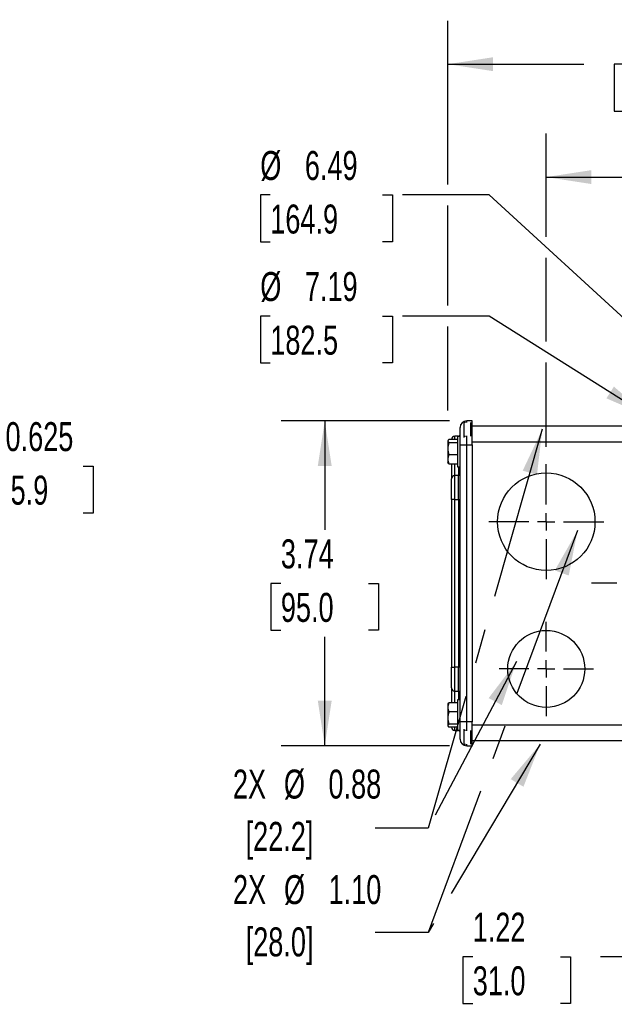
# Model space of a CAD drawing. Header units: inches. Extents: x 0 to 44, y 0 to 34.
# Tile 10 of 21: x 24.5 to 31.4, y 8.7 to 20. Entities that reach past the tile are written whole.
import ezdxf

# ---------------------------------------------------------------- set-up
doc = ezdxf.new("R2010")
doc.units = ezdxf.units.IN
doc.header["$LTSCALE"] = 4
doc.header["$MEASUREMENT"] = 0
doc.linetypes.add('CENTERX2', pattern=[0.8, 0.5, -0.1, 0.1, -0.1])
doc.layers.add('CENTER', color=40, linetype='CENTERX2')
doc.layers.add('DIMENSIONS', color=140, linetype='Continuous', lineweight=25)
doc.layers.add('TEXT', color=140, linetype='Continuous', lineweight=25)
doc.styles.add('SLDTEXTSTYLE0', font='TXT', dxfattribs={"width": 0.7})
doc.dimstyles.new('SLDDIMSTYLE1', dxfattribs={"dimtxt": 0.339844, "dimasz": 0.52, "dimexe": 0, "dimexo": 0.0625, "dimgap": 0.084961, "dimtad": 0, "dimtih": 1, "dimtoh": 1, "dimrnd": 1e-09, "dimzin": 12, "dimdsep": 46, "dimtxsty": 'SLDTEXTSTYLE0', "dimsah": 1, "dimcen": 0.09, "dimadec": 0, "dimazin": 3, "dimtfac": 1, "dimtofl": 0, "dimtmove": 0, "dimatfit": 3, "dimfxl": 0, "dimfrac": 2, "dimtolj": 1, "dimtzin": 12, "dimarcsym": 0})
doc.dimstyles.new('SLDDIMSTYLE4', dxfattribs={"dimtxt": 0.339844, "dimasz": 0.52, "dimexe": 0, "dimexo": 0.0625, "dimgap": 0.084961, "dimtad": 0, "dimtih": 1, "dimtoh": 1, "dimrnd": 1e-09, "dimzin": 12, "dimdsep": 46, "dimtxsty": 'SLDTEXTSTYLE0', "dimsah": 1, "dimcen": 0, "dimadec": 0, "dimazin": 3, "dimtfac": 1, "dimtofl": 0, "dimtmove": 0, "dimatfit": 3, "dimfxl": 0, "dimfrac": 2, "dimtolj": 1, "dimtzin": 12, "dimarcsym": 0})
doc.dimstyles.new('SLDDIMSTYLE7', dxfattribs={"dimtxt": 0.18, "dimasz": 0.52, "dimexe": 0, "dimexo": 0.0625, "dimgap": 0, "dimtad": 0, "dimtih": 1, "dimtoh": 1, "dimdec": 0, "dimrnd": 1e-09, "dimzin": 0, "dimdsep": 46, "dimtxsty": 'Standard', "dimsah": 1, "dimcen": 0.09, "dimadec": 0, "dimazin": 0, "dimtfac": 0.52, "dimtdec": 0, "dimtofl": 0, "dimtmove": 0, "dimatfit": 3, "dimfxl": 0, "dimfrac": 2, "dimtolj": 1, "dimtzin": 0, "dimarcsym": 0})
doc.dimstyles.new('SLDDIMSTYLE8', dxfattribs={"dimtxt": 0.339844, "dimasz": 0.52, "dimexe": 0, "dimexo": 0.0625, "dimgap": 0.084961, "dimtad": 0, "dimtih": 1, "dimtoh": 1, "dimdec": 3, "dimlfac": 0.5, "dimrnd": 1e-09, "dimdsep": 46, "dimtxsty": 'SLDTEXTSTYLE0', "dimsah": 1, "dimcen": 0, "dimadec": 0, "dimazin": 2, "dimtfac": 1, "dimtdec": 3, "dimtofl": 0, "dimtmove": 0, "dimatfit": 3, "dimfxl": 0, "dimfrac": 2, "dimtolj": 1, "dimtzin": 12, "dimarcsym": 0})

# ---------------------------------------------------------------- blocks, each defined once
blk = doc.blocks.new('_D_1')
at = {"layer": 'DIMENSIONS'}
for p, q in [((32.961, 9.87), (32.961, 8.715)), ((31.742, 9.811), (31.742, 8.715)), ((29.73, 9.215), (29.616, 9.215)), ((29.616, 9.215), (29.616, 8.675)), ((30.74, 9.215), (30.854, 9.215)), ((30.854, 9.215), (30.854, 8.675)), ((31.742, 9.215), (31.2, 9.215)), ((32.961, 9.215), (31.742, 9.215)), ((29.616, 8.675), (29.73, 8.675)), ((30.854, 8.675), (30.74, 8.675))]:
    blk.add_line(p, q, dxfattribs=at)
for points in [[(31.742, 9.215), (32.262, 9.135), (32.262, 9.295)], [(32.961, 9.215), (32.441, 9.295), (32.441, 9.135)]]:
    blk.add_solid(points, dxfattribs=at)
at = {"layer": 'DIMENSIONS', "char_height": 0.3333, "attachment_point": 1, "style": 'SLDTEXTSTYLE0'}
for s, insert in [('1.22', (29.73, 9.721)), ('31.0', (29.73, 9.104))]:
    blk.add_mtext(s, dxfattribs=dict(at, insert=insert))
blk = doc.blocks.new('_D_7')
at = {"layer": 'DIMENSIONS'}
for p, q in [((29.463, 15.381), (27.527, 15.381)), ((28.027, 15.381), (28.027, 14.127)), ((27.522, 13.511), (27.408, 13.511)), ((27.408, 13.511), (27.408, 12.971)), ((28.532, 13.511), (28.646, 13.511)), ((28.646, 13.511), (28.646, 12.971)), ((27.408, 12.971), (27.522, 12.971)), ((28.646, 12.971), (28.532, 12.971)), ((28.027, 11.641), (28.027, 12.895)), ((29.463, 11.641), (27.527, 11.641))]:
    blk.add_line(p, q, dxfattribs=at)
for points in [[(28.027, 15.381), (27.947, 14.861), (28.107, 14.861)], [(28.027, 11.641), (28.107, 12.161), (27.947, 12.161)]]:
    blk.add_solid(points, dxfattribs=at)
at = {"layer": 'DIMENSIONS', "char_height": 0.3333, "attachment_point": 1, "style": 'SLDTEXTSTYLE0'}
for s, insert in [('3.74', (27.522, 14.017)), ('95.0', (27.522, 13.401))]:
    blk.add_mtext(s, dxfattribs=dict(at, insert=insert))
blk = doc.blocks.new('_D_8')
at = {"layer": 'DIMENSIONS'}
for p, q in [((27.4, 16.587), (27.286, 16.587)), ((27.286, 16.587), (27.286, 16.047)), ((28.693, 16.587), (28.807, 16.587)), ((28.807, 16.587), (28.807, 16.047)), ((29.921, 16.587), (28.921, 16.587)), ((31.752, 15.43), (29.921, 16.587)), ((27.286, 16.047), (27.4, 16.047)), ((28.807, 16.047), (28.693, 16.047))]:
    blk.add_line(p, q, dxfattribs=at)
blk.add_solid([(31.752, 15.43), (31.355, 15.775), (31.269, 15.64)], dxfattribs=at)
at = {"layer": 'DIMENSIONS', "char_height": 0.3333, "attachment_point": 1, "style": 'SLDTEXTSTYLE0'}
for s, insert in [('%%c', (27.285, 17.093)), ('7.19', (27.798, 17.093)), ('182.5', (27.4, 16.476))]:
    blk.add_mtext(s, dxfattribs=dict(at, insert=insert))
blk = doc.blocks.new('_D_9')
at = {"layer": 'DIMENSIONS'}
for p, q in [((27.4, 17.98), (27.286, 17.98)), ((27.286, 17.98), (27.286, 17.44)), ((28.693, 17.98), (28.807, 17.98)), ((28.807, 17.98), (28.807, 17.44)), ((29.921, 17.98), (28.921, 17.98)), ((32.397, 15.706), (29.921, 17.98)), ((27.286, 17.44), (27.4, 17.44)), ((28.807, 17.44), (28.693, 17.44))]:
    blk.add_line(p, q, dxfattribs=at)
blk.add_solid([(32.397, 15.706), (32.069, 16.117), (31.96, 15.999)], dxfattribs=at)
at = {"layer": 'DIMENSIONS', "char_height": 0.3333, "attachment_point": 1, "style": 'SLDTEXTSTYLE0'}
for s, insert in [('%%c', (27.285, 18.486)), ('6.49', (27.798, 18.486)), ('164.9', (27.4, 17.87))]:
    blk.add_mtext(s, dxfattribs=dict(at, insert=insert))
blk = doc.blocks.new('_D_10')
at = {"layer": 'DIMENSIONS'}
for p, q in [((30.576, 17.498), (30.576, 18.686)), ((34.789, 17.404), (34.789, 18.686)), ((30.576, 18.186), (31.576, 18.186)), ((32.036, 18.186), (31.922, 18.186)), ((31.922, 18.186), (31.922, 17.645)), ((33.329, 18.186), (33.443, 18.186)), ((33.443, 18.186), (33.443, 17.645)), ((34.789, 18.186), (33.789, 18.186)), ((31.922, 17.645), (32.036, 17.645)), ((33.443, 17.645), (33.329, 17.645)), ((30.576, 16.293), (30.576, 17.258)), ((30.576, 15.081), (30.576, 16.053))]:
    blk.add_line(p, q, dxfattribs=at)
for points in [[(30.576, 18.186), (31.096, 18.106), (31.096, 18.266)], [(34.789, 18.186), (34.269, 18.266), (34.269, 18.106)]]:
    blk.add_solid(points, dxfattribs=at)
at = {"layer": 'DIMENSIONS', "char_height": 0.3333, "attachment_point": 1, "style": 'SLDTEXTSTYLE0'}
for s, insert in [('4.21', (32.178, 18.691)), ('107.0', (32.036, 18.075))]:
    blk.add_mtext(s, dxfattribs=dict(at, insert=insert))
blk = doc.blocks.new('_D_11')
at = {"layer": 'DIMENSIONS'}
for p, q in [((29.444, 18.1), (29.444, 19.985)), ((34.789, 17.404), (34.789, 19.985)), ((29.444, 19.485), (31.01, 19.485)), ((31.47, 19.485), (31.356, 19.485)), ((31.356, 19.485), (31.356, 18.945)), ((32.763, 19.485), (32.877, 19.485)), ((32.877, 19.485), (32.877, 18.945)), ((34.789, 19.485), (33.223, 19.485)), ((31.356, 18.945), (31.47, 18.945)), ((32.877, 18.945), (32.763, 18.945)), ((29.444, 16.707), (29.444, 17.86)), ((29.444, 15.501), (29.444, 16.467))]:
    blk.add_line(p, q, dxfattribs=at)
for points in [[(29.444, 19.485), (29.964, 19.405), (29.964, 19.565)], [(34.789, 19.485), (34.269, 19.565), (34.269, 19.405)]]:
    blk.add_solid(points, dxfattribs=at)
at = {"layer": 'DIMENSIONS', "char_height": 0.3333, "attachment_point": 1, "style": 'SLDTEXTSTYLE0'}
for s, insert in [('5.34', (31.612, 19.991)), ('135.8', (31.47, 19.375))]:
    blk.add_mtext(s, dxfattribs=dict(at, insert=insert))
blk = doc.blocks.new('SW_NOTE_0_7')
at = {"layer": 'TEXT', "color": 0, "linetype": 'CENTERX2', "lineweight": 18, "char_height": 0.3333, "attachment_point": 1, "style": 'SLDTEXTSTYLE0'}
for s, insert in [('2X', (-1.638, 0.674)), ('%%c', (-1.051, 0.674)), ('0.88', (-0.538, 0.674)), ('[22.2]', (-1.492, 0.072))]:
    blk.add_mtext(s, dxfattribs=dict(at, insert=insert))
blk = doc.blocks.new('SW_NOTE_0_8')
at = {"layer": 'TEXT', "color": 0, "linetype": 'CENTERX2', "lineweight": 18, "char_height": 0.3333, "attachment_point": 1, "style": 'SLDTEXTSTYLE0'}
for s, insert in [('2X', (-1.637, 0.659)), ('%%c', (-1.05, 0.659)), ('1.10', (-0.537, 0.659)), ('[28.0]', (-1.491, 0.057))]:
    blk.add_mtext(s, dxfattribs=dict(at, insert=insert))
blk = doc.blocks.new('SW_CENTERMARKSYMBOL_0')
at = {"layer": 'CENTER', "color": 0}
for p, q in [((0, 0.2), (0, 3.693)), ((-0.2, 0), (-3.693, 0)), ((0, 0), (-0.1, 0)), ((0, 0), (0, 0.1)), ((0, 0), (0, -0.1)), ((0, 0), (0.1, 0)), ((0.2, 0), (3.693, 0)), ((0, -0.2), (0, -3.693))]:
    blk.add_line(p, q, dxfattribs=at)
blk = doc.blocks.new('SW_CENTERMARKSYMBOL_1')
at = {"layer": 'CENTER', "color": 0}
for p, q in [((0, 0.2), (0, 0.661)), ((-0.2, 0), (-0.661, 0)), ((0, 0), (-0.1, 0)), ((0, 0), (0, 0.1)), ((0, 0), (0, -0.1)), ((0, 0), (0.1, 0)), ((0.2, 0), (0.661, 0)), ((0, -0.2), (0, -0.661))]:
    blk.add_line(p, q, dxfattribs=at)
blk = doc.blocks.new('SW_CENTERMARKSYMBOL_2')
at = {"layer": 'CENTER', "color": 0}
for p, q in [((0, 0.2), (0, 0.543)), ((-0.2, 0), (-0.543, 0)), ((0, 0), (-0.1, 0)), ((0, 0), (0, 0.1)), ((0, 0), (0, -0.1)), ((0, 0), (0.1, 0)), ((0.2, 0), (0.543, 0)), ((0, -0.2), (0, -0.543))]:
    blk.add_line(p, q, dxfattribs=at)
blk = doc.blocks.new('_D_17')
at = {"layer": 'DIMENSIONS'}
for p, q in [((22.52, 14.092), (22.84, 14.86)), ((22.84, 14.86), (23.84, 14.86)), ((24.238, 14.86), (24.124, 14.86)), ((24.124, 14.86), (24.124, 14.32)), ((25.248, 14.86), (25.362, 14.86)), ((25.362, 14.86), (25.362, 14.32)), ((24.124, 14.32), (24.238, 14.32)), ((25.362, 14.32), (25.248, 14.32))]:
    blk.add_line(p, q, dxfattribs=at)
blk.add_solid([(22.52, 14.092), (22.794, 14.541), (22.646, 14.603)], dxfattribs=at)
at = {"layer": 'DIMENSIONS', "char_height": 0.3333, "attachment_point": 1, "style": 'SLDTEXTSTYLE0'}
for s, insert in [('%%c', (23.84, 15.366)), ('0.625', (24.353, 15.366)), ('15.9', (24.238, 14.75))]:
    blk.add_mtext(s, dxfattribs=dict(at, insert=insert))

msp = doc.modelspace()

# ---------------------------------------------------------------- linework, layer by layer
for p, q in [((29.648017, 15.361571), (29.631353, 15.361571)), ((29.631353, 15.204091), (29.631353, 15.361571)), ((29.721905, 15.381256), (29.662849, 15.381256)), ((29.662849, 15.361521), (29.662849, 15.381256)), ((29.710094, 15.204091), (29.710094, 15.361571)), ((29.721905, 15.105666), (29.721905, 15.381256)), ((29.721905, 15.322201), (31.942115, 15.322201)), ((29.564424, 15.204091), (29.525054, 15.204091)), ((29.525054, 15.166154), (29.525054, 15.204091)), ((29.585092, 15.200926), (29.554092, 15.200926)), ((29.554092, 15.200926), (29.554092, 14.852926)), ((29.564424, 15.200926), (29.564424, 15.204091)), ((29.631353, 15.188627), (29.631353, 15.204091)), ((29.631353, 15.204091), (29.648017, 15.204091)), ((29.662849, 15.105666), (29.662849, 15.208079)), ((29.444092, 15.147828), (29.444092, 15.059888)), ((29.554092, 15.166154), (29.455257, 15.166154)), ((29.554092, 15.129502), (29.455257, 15.129502)), ((29.584109, 15.105666), (29.662849, 15.105666)), ((29.584109, 11.916689), (29.584109, 15.105666)), ((29.662849, 11.916689), (29.662849, 15.105666)), ((29.662849, 15.105666), (29.721905, 15.105666)), ((29.721905, 15.141099), (31.911304, 15.141099)), ((29.721905, 15.105666), (29.721905, 11.916689)), ((29.444092, 15.059888), (29.444092, 14.938985)), ((29.554092, 14.990274), (29.455257, 14.990274)), ((29.444092, 14.938985), (29.444092, 14.901927)), ((29.444092, 14.901926), (29.446598, 14.897585)), ((29.455257, 14.887697), (29.554092, 14.887697)), ((29.525054, 14.751335), (29.525054, 14.887697)), ((29.554092, 14.852926), (29.584109, 14.852926)), ((29.564424, 14.852926), (29.564424, 14.751335)), ((29.525054, 14.475745), (29.525054, 14.751335)), ((29.564424, 14.751335), (29.525054, 14.751335)), ((29.564424, 14.475745), (29.564424, 14.751335)), ((29.525054, 14.475745), (29.485684, 14.475745)), ((29.485684, 14.475745), (29.485684, 12.546611)), ((29.525054, 12.546611), (29.525054, 14.475745)), ((29.525054, 14.475745), (29.564424, 14.475745)), ((29.564424, 14.475745), (29.564424, 12.546611)), ((29.564424, 14.475745), (29.584109, 14.475745)), ((29.485684, 12.546611), (29.525054, 12.546611)), ((29.525054, 12.27102), (29.525054, 12.546611)), ((29.564424, 12.546611), (29.525054, 12.546611)), ((29.584109, 12.546611), (29.564424, 12.546611)), ((29.564424, 12.27102), (29.564424, 12.546611)), ((29.525054, 12.27102), (29.564424, 12.27102)), ((29.525054, 12.134658), (29.525054, 12.27102)), ((29.564424, 12.27102), (29.564424, 12.169426)), ((29.446226, 12.125801), (29.443125, 12.12043)), ((29.448199, 12.124661), (29.45429, 12.134658)), ((29.553125, 12.134658), (29.45429, 12.134658)), ((29.584109, 12.169426), (29.553125, 12.169426)), ((29.553125, 12.169426), (29.553125, 11.827137)), ((29.443125, 12.12043), (29.443125, 12.08337)), ((29.443125, 12.08337), (29.443125, 11.962467)), ((29.553125, 12.032082), (29.45429, 12.032082)), ((29.443125, 11.962467), (29.443125, 11.874527)), ((29.662849, 11.916689), (29.584109, 11.916689)), ((29.721905, 11.916689), (29.662849, 11.916689)), ((29.662849, 11.814277), (29.662849, 11.916689)), ((29.721905, 11.641099), (29.721905, 11.916689)), ((29.443125, 11.874527), (29.443125, 11.87043)), ((29.443125, 11.87043), (29.446226, 11.865059)), ((29.45429, 11.892853), (29.553125, 11.892853)), ((29.553125, 11.856201), (29.45429, 11.856201)), ((29.525054, 11.818264), (29.525054, 11.856201)), ((29.525054, 11.818264), (29.564424, 11.818264)), ((29.553125, 11.827137), (29.553125, 11.821434)), ((29.553125, 11.821434), (29.584109, 11.821434)), ((29.564424, 11.818264), (29.564424, 11.821434)), ((29.631353, 11.818264), (29.631353, 11.833729)), ((29.631353, 11.660784), (29.631353, 11.818264)), ((29.648017, 11.818264), (29.631353, 11.818264)), ((29.710094, 11.660784), (29.710094, 11.818264)), ((29.721905, 11.881256), (31.911304, 11.881256)), ((31.942115, 11.700154), (29.721905, 11.700154)), ((29.631353, 11.660784), (29.648017, 11.660784)), ((29.662849, 11.641099), (29.662849, 11.660834)), ((29.662849, 11.641099), (29.721905, 11.641099))]:
    msp.add_line(p, q)
for centre, radius in [((30.576235, 14.219839), 0.561024), ((30.576235, 12.526926), 0.442913)]:
    msp.add_circle(centre, radius)
for centre, radius, start, end in [((29.662849, 15.302516), 0.07874, 90, 180), ((29.525054, 15.164721), 0.03937, 90, 177.91336), ((29.564424, 15.223776), 0.019685, 270, 0), ((29.525054, 14.711965), 0.03937, 90, 180), ((29.564424, 14.77102), 0.019685, 270, 0), ((29.525054, 12.31039), 0.03937, 180, 270), ((29.564424, 12.251335), 0.019685, 0, 90), ((29.525054, 11.857634), 0.03937, 182.08664, 270), ((29.564424, 11.798579), 0.019685, 0, 90), ((29.662849, 11.719839), 0.07874, 180, 270)]:
    msp.add_arc(centre, radius, start, end)
for points, knots in [([(29.584109, 15.105666), (29.584109, 15.108781), (29.584109, 15.114992), (29.584109, 15.124264), (29.584109, 15.133455), (29.584109, 15.142563), (29.584109, 15.15159), (29.584109, 15.160535), (29.584109, 15.169397), (29.584109, 15.181442), (29.584109, 15.196371), (29.584109, 15.213682), (29.584109, 15.230004), (29.584109, 15.25012), (29.584109, 15.267232), (29.584109, 15.280752), (29.584109, 15.288891), (29.584109, 15.295157), (29.584109, 15.299427), (29.584109, 15.302044), (29.584109, 15.302359), (29.584109, 15.302516)], [0, 0, 0, 0, 0.030239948, 0.060280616, 0.090188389, 0.120030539, 0.149874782, 0.179788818, 0.209839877, 0.240094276, 0.30438543, 0.36874366, 0.434402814, 0.500130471, 0.631341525, 0.695632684, 0.75999092, 0.821708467, 0.883492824, 0.941729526, 1, 1, 1, 1]), ([(29.485684, 14.887697), (29.485684, 14.882206), (29.485684, 14.841162), (29.485684, 14.781238), (29.485684, 14.722444), (29.485684, 14.715385), (29.485684, 14.711965)], [0, 0, 0, 0, 0.0499077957, 0.373055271, 0.6962027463, 1, 1, 1, 1]), ([(29.485684, 14.475745), (29.485684, 14.538392), (29.485684, 14.598479), (29.485684, 14.687076), (29.485684, 14.711965), (29.485684, 14.711965)], [0, 0, 0, 0, 0.5, 0.5, 1, 1, 1, 1]), ([(29.485684, 12.31039), (29.485684, 12.31039), (29.485684, 12.335279), (29.485684, 12.423876), (29.485684, 12.483963), (29.485684, 12.546611)], [0, 0, 0, 0, 0.5, 0.5, 1, 1, 1, 1]), ([(29.485684, 12.31039), (29.485684, 12.30697), (29.485684, 12.299911), (29.485684, 12.241118), (29.485684, 12.181193), (29.485684, 12.140149), (29.485684, 12.134658)], [0, 0, 0, 0, 0.303797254, 0.626944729, 0.950092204, 1, 1, 1, 1]), ([(29.584109, 11.719839), (29.584109, 11.71988), (29.584109, 11.719962), (29.584109, 11.720634), (29.584109, 11.721708), (29.584109, 11.723223), (29.584109, 11.725168), (29.584109, 11.727547), (29.584109, 11.73036), (29.584109, 11.734807), (29.584109, 11.741598), (29.584109, 11.751715), (29.584109, 11.763622), (29.584109, 11.781766), (29.584109, 11.802832), (29.584109, 11.825978), (29.584109, 11.84386), (29.584109, 11.862204), (29.584109, 11.880458), (29.584109, 11.898677), (29.584109, 11.910684), (29.584109, 11.916689)], [0, 0, 0, 0, 0.030239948, 0.060280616, 0.090188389, 0.120030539, 0.149874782, 0.179788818, 0.209839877, 0.240094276, 0.30438543, 0.36874366, 0.434402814, 0.500130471, 0.631341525, 0.695632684, 0.75999092, 0.821708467, 0.883492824, 0.941729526, 1, 1, 1, 1])]:
    msp.add_open_spline(points, degree=3, knots=knots)
for points in [[(29.455257, 15.166154), (29.44845, 15.160167), (29.444092, 15.154083), (29.444092, 15.147828)], [(29.444092, 15.147828), (29.444092, 15.141574), (29.44845, 15.13549), (29.455257, 15.129502)], [(29.455257, 15.129502), (29.44845, 15.106758), (29.444092, 15.083648), (29.444092, 15.059888)], [(29.444092, 15.059888), (29.444092, 15.036128), (29.44845, 15.013018), (29.455257, 14.990274)], [(29.455257, 14.990274), (29.44845, 14.973517), (29.444092, 14.956491), (29.444092, 14.938985)], [(29.444092, 14.938985), (29.444092, 14.92148), (29.44845, 14.904454), (29.455257, 14.887697)], [(29.455257, 14.887697), (29.44845, 14.893684), (29.444092, 14.899768), (29.444092, 14.906023)], [(29.45429, 12.134658), (29.447483, 12.117901), (29.443125, 12.100875), (29.443125, 12.08337)], [(29.443125, 12.08337), (29.443125, 12.065865), (29.447483, 12.048839), (29.45429, 12.032082)], [(29.45429, 12.032082), (29.447483, 12.009337), (29.443125, 11.986227), (29.443125, 11.962467)], [(29.443125, 11.962467), (29.443125, 11.938707), (29.447483, 11.915597), (29.45429, 11.892853)], [(29.45429, 11.892853), (29.447483, 11.886865), (29.443125, 11.880782), (29.443125, 11.874527)], [(29.443125, 11.874527), (29.443125, 11.868272), (29.447483, 11.862188), (29.45429, 11.856201)]]:
    msp.add_open_spline(points, degree=3)

# ---------------------------------------------------------------- block references
at = {"layer": 'CENTER'}
for name, p in [('SW_CENTERMARKSYMBOL_0', (34.788834, 13.511178)), ('SW_CENTERMARKSYMBOL_1', (30.576235, 14.219839)), ('SW_CENTERMARKSYMBOL_2', (30.576235, 12.526926))]:
    msp.add_blockref(name, p, dxfattribs=at)
at = {"layer": 'TEXT', "linetype": 'CENTERX2', "lineweight": 18}
for name, p in [('SW_NOTE_0_7', (28.607872, 10.694012)), ('SW_NOTE_0_8', (28.607872, 9.494659))]:
    msp.add_blockref(name, p, dxfattribs=at)

# ---------------------------------------------------------------- dimensions: what is measured, and where the dimension line sits
at = {"layer": 'DIMENSIONS'}
for base, p1, p2, picture, middle in [((34.788834, 19.485432), (29.444092, 15.151926), (34.788834, 17.203697), '_D_11', (32.116463, 19.485432)), ((34.788834, 18.185512), (30.576235, 14.880863), (34.788834, 17.203697), '_D_10', (32.682535, 18.185512)), ((31.741959, 9.214842), (32.960709, 10.070233), (31.741959, 10.011178), '_D_1', (30.234923, 9.214842))]:
    dim = msp.add_linear_dim(base=base, p1=p1, p2=p2, dimstyle='SLDDIMSTYLE1', dxfattribs=at)
    dim.commit()
    dim.dimension.update_dxf_attribs({"geometry": picture, "text_midpoint": middle, "dimtype": 160})
for p1, p2, dimstyle, picture, middle in [((37.180174, 11.315865), (32.397494, 15.70649), 'SLDDIMSTYLE4', '_D_9', (28.046314, 17.980113)), ((37.825945, 11.592285), (31.751722, 15.430071), 'SLDDIMSTYLE4', '_D_8', (28.046314, 16.586843)), ((22.04005, 12.937604), (22.520223, 14.091698), 'SLDDIMSTYLE8', '_D_17', (24.742746, 14.86002))]:
    dim = msp.add_diameter_dim_2p(p1=p1, p2=p2, dimstyle=dimstyle, dxfattribs=at)
    dim.commit()
    dim.dimension.update_dxf_attribs({"geometry": picture, "text_midpoint": middle, "dimtype": 163})
dim = msp.add_linear_dim(base=(28.027316, 15.381256), p1=(29.662849, 11.641099), p2=(29.662849, 15.381256), angle=90, dimstyle='SLDDIMSTYLE1', dxfattribs=at)
dim.commit()
dim.dimension.update_dxf_attribs({"geometry": '_D_7', "text_midpoint": (28.027316, 13.511178), "dimtype": 160})

# ---------------------------------------------------------------- leaders
at = {"layer": 'TEXT', "linetype": 'CENTERX2', "lineweight": 18}
for points in [[(30.530378, 15.284109), (29.217142, 10.694012), (28.607872, 10.694012)], [(30.936007, 14.117738), (29.217142, 9.494659), (28.607872, 9.494659)], [(30.232641, 12.610134), (29.217142, 10.694012), (28.607872, 10.694012)], [(30.50635, 11.661172), (29.217142, 9.494659), (28.607872, 9.494659)]]:
    msp.add_leader(points, dimstyle='SLDDIMSTYLE7', dxfattribs=at)

doc.saveas('drawing.dxf')
